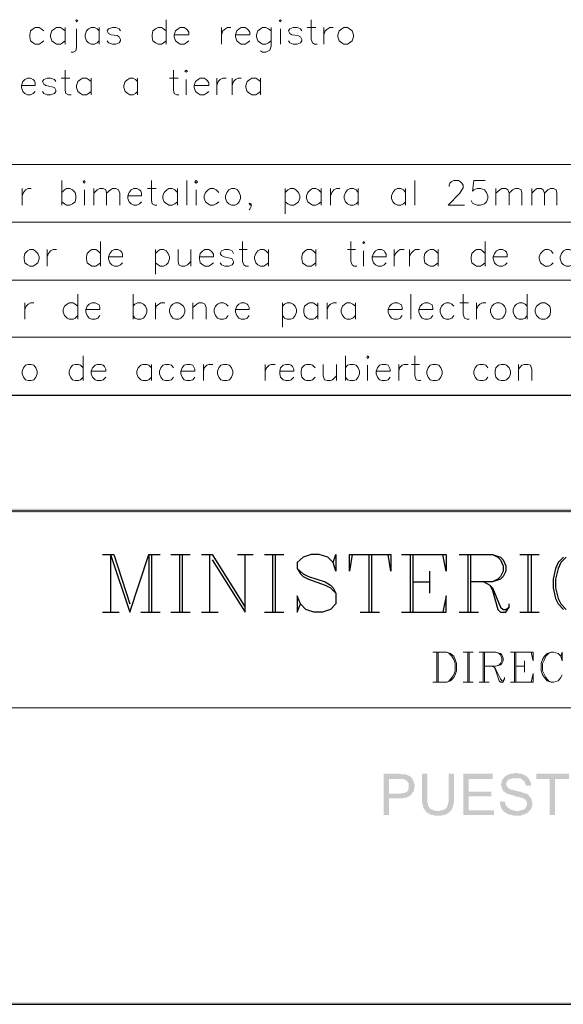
# Model space of a CAD drawing. Header units: millimetres. Extents: x 8 to 202, y 3 to 294.
# Tile 2 of 10: x 58 to 92, y 3 to 66. Entities that reach past the tile are written whole.
import ezdxf

# ---------------------------------------------------------------- set-up
doc = ezdxf.new("R2010")
doc.units = ezdxf.units.MM
doc.layers.add('DGE_CONTORNOS', color=7, linetype='Continuous', lineweight=0)
doc.layers.add('DGE_RELLENO', color=7, linetype='Continuous', lineweight=0)

msp = doc.modelspace()

# ---------------------------------------------------------------- hatches: boundary and pattern name
at = {"layer": 'DGE_RELLENO', "true_color": 0x000000}
for points in [[(23.4527, 34.8263), (23.7067, 34.5723), (201.9723, 34.8263)], [(23.7067, 34.5723), (201.9723, 34.8263), (201.8453, 34.5723)], [(81.9997, 17.9353), (81.026, 17.9353), (81.026, 15.3106), (81.3647, 15.3106), (81.3647, 16.3689), (82.2537, 16.3689), (82.3383, 16.4113), (82.4653, 16.4113), (82.55, 16.4536), (82.5923, 16.4536), (82.6347, 16.4959), (82.7193, 16.5383), (82.7617, 16.5806), (82.804, 16.5806), (82.804, 16.623), (81.3647, 16.6653), (81.3647, 17.5966), (82.042, 17.5966), (82.8463, 17.639), (82.804, 17.6813), (82.7617, 17.7236), (82.7193, 17.7659), (82.677, 17.8083), (82.5923, 17.8083), (82.55, 17.8506), (82.4653, 17.8929), (82.3807, 17.8929), (82.169, 17.8929), (82.0843, 17.9353)], [(82.8463, 17.639), (82.042, 17.5966), (82.3383, 17.5966), (82.3807, 17.5543), (82.4653, 17.5119), (82.5077, 17.4696), (82.55, 17.4273), (82.5923, 17.3849), (82.6347, 17.3003), (82.6347, 16.9616), (82.5923, 16.9193), (82.55, 16.8346), (82.5077, 16.7923), (82.4653, 16.7499), (82.423, 16.7499), (82.3383, 16.7076), (82.2113, 16.7076), (82.1267, 16.6653), (81.3647, 16.6653), (82.804, 16.623), (82.8463, 16.7076), (82.8887, 16.7499), (82.931, 16.7923), (82.9733, 16.8769), (82.9733, 17.0039), (83.0157, 17.0886), (83.0157, 17.2579), (82.9733, 17.3003), (82.9733, 17.3849), (82.931, 17.4696), (82.931, 17.5119), (82.8887, 17.5543)], [(83.82, 17.9353), (83.4813, 17.9353), (83.4813, 16.0726), (83.5237, 15.988), (83.5237, 15.8609), (83.566, 15.8186), (83.566, 15.7339), (83.6083, 15.6916), (83.6507, 15.6493), (83.693, 15.5646), (84.455, 15.5646), (84.3703, 15.5646), (84.2857, 15.607), (84.201, 15.607), (84.1587, 15.6493), (84.1163, 15.6493), (84.0317, 15.6916), (83.9893, 15.7339), (83.947, 15.7763), (83.9047, 15.8609), (83.8623, 15.9033), (83.8623, 16.0303), (83.82, 16.0726), (83.82, 16.4113)], [(85.5133, 17.9353), (85.1747, 17.9353), (85.1747, 16.1573), (85.1323, 16.0726), (85.1323, 15.9456), (85.09, 15.9033), (85.09, 15.8186), (85.0477, 15.7763), (85.0053, 15.7339), (84.963, 15.6916), (84.9207, 15.6493), (84.836, 15.6493), (84.7937, 15.607), (84.6243, 15.607), (84.582, 15.5646), (83.693, 15.5646), (83.7353, 15.5223), (83.7777, 15.4799), (83.82, 15.4376), (83.9047, 15.3953), (83.947, 15.3953), (83.9893, 15.3529), (84.074, 15.3106), (84.201, 15.3106), (84.2433, 15.2683), (84.709, 15.2683), (84.7937, 15.3106), (84.9207, 15.3106), (85.0053, 15.3529), (85.0477, 15.3953), (85.1323, 15.3953), (85.1747, 15.4376), (85.217, 15.5223), (85.3017, 15.5646), (85.344, 15.607), (85.3863, 15.6493), (85.3863, 15.7339), (85.4287, 15.7763), (85.4287, 15.8186), (85.471, 15.9033), (85.471, 16.0303), (85.5133, 16.0726), (85.5133, 16.4113)], [(87.9687, 17.9353), (86.106, 17.9353), (86.106, 15.3106), (88.0533, 15.3106), (88.0533, 15.607), (86.4447, 15.607), (86.4447, 16.4959), (87.884, 16.4959), (87.884, 16.7923), (86.4447, 16.7923), (86.4447, 17.5966), (87.9687, 17.5966)], [(89.4503, 17.9776), (89.3657, 17.9776), (89.3233, 17.9353), (89.1117, 17.9353), (89.027, 17.8929), (88.9847, 17.8929), (88.9, 17.8506), (88.8577, 17.8083), (88.773, 17.7659), (88.7307, 17.7236), (88.6883, 17.6813), (88.646, 17.5966), (88.6037, 17.5966), (88.6037, 17.5119), (88.5613, 17.4696), (88.5613, 17.3849), (88.519, 17.3003), (88.519, 17.1733), (88.5613, 17.131), (88.5613, 17.0463), (88.6037, 16.9616), (88.6037, 16.9193), (88.646, 16.9193), (88.646, 16.8346), (88.7307, 16.7923), (88.773, 16.7499), (88.8153, 16.7076), (88.9, 16.6653), (88.9423, 16.6653), (89.027, 16.623), (89.0693, 16.623), (89.154, 16.5806), (89.2387, 16.5806), (89.3233, 16.5383), (89.408, 16.4959), (89.4503, 16.4959), (89.5773, 16.4536), (89.7043, 16.4536), (89.789, 16.4113), (89.8313, 16.4113), (89.8737, 16.3689), (89.9583, 16.3689), (90.0007, 16.3266), (90.043, 16.2843), (90.0853, 16.2419), (90.1277, 16.1996), (90.1277, 16.1573), (90.17, 16.0726), (90.17, 15.9456), (90.1277, 15.8609), (90.0853, 15.7763), (90.043, 15.7339), (90.0007, 15.6916), (89.9583, 15.6493), (89.8737, 15.6493), (89.8313, 15.607), (89.7467, 15.607), (89.662, 15.5646), (88.646, 15.5646), (88.6883, 15.5223), (88.773, 15.4799), (88.8153, 15.4376), (88.9, 15.3953), (88.9423, 15.3529), (89.027, 15.3529), (89.1117, 15.3106), (89.2387, 15.3106), (89.281, 15.2683), (89.535, 15.2683), (89.789, 15.2683), (89.8313, 15.3106), (89.916, 15.3106), (89.9583, 15.3529), (90.043, 15.3529), (90.043, 15.3953), (90.1277, 15.3953), (90.17, 15.4376), (90.2547, 15.4799), (90.297, 15.5646), (90.3393, 15.607), (90.3817, 15.6493), (90.424, 15.6916), (90.4663, 15.7763), (90.4663, 15.8186), (90.5087, 15.9033), (90.5087, 16.1573), (90.4663, 16.2419), (90.4663, 16.2843), (90.424, 16.3689), (90.3817, 16.4113), (90.3393, 16.4536), (90.297, 16.5383), (90.2547, 16.5806), (90.2123, 16.623), (90.1277, 16.6653), (90.043, 16.6653), (90.043, 16.7076), (89.9583, 16.7076), (89.8737, 16.7499), (89.8313, 16.7499), (89.7467, 16.7923), (89.662, 16.7923), (89.5773, 16.8346), (89.4927, 16.8346), (89.408, 16.8769), (89.3233, 16.8769), (89.2387, 16.9193), (89.154, 16.9193), (89.0693, 16.9616), (89.027, 17.0039), (88.9847, 17.0039), (88.9423, 17.0463), (88.9423, 17.0886), (88.9, 17.131), (88.8577, 17.1733), (88.8577, 17.3849), (88.9, 17.4273), (88.9423, 17.5119), (88.9847, 17.5543), (89.027, 17.5543), (89.0693, 17.5966), (89.154, 17.5966), (89.1963, 17.639), (90.2547, 17.639), (90.2123, 17.7236), (90.1277, 17.7659), (90.0853, 17.8083), (90.043, 17.8506), (89.9583, 17.8506), (89.9583, 17.8929), (89.8737, 17.8929), (89.8313, 17.9353), (89.6197, 17.9353), (89.535, 17.9776)], [(90.2547, 17.639), (89.4503, 17.639), (89.7467, 17.639), (89.789, 17.5966), (89.8737, 17.5543), (89.916, 17.5119), (89.9583, 17.4696), (90.0007, 17.4273), (90.043, 17.3849), (90.043, 17.3003), (90.0853, 17.2579), (90.0853, 17.1733), (90.424, 17.1733), (90.424, 17.3426), (90.3817, 17.3849), (90.3817, 17.4696), (90.3393, 17.5119), (90.297, 17.5966)], [(92.837, 17.9353), (90.7627, 17.9353), (90.7627, 17.5966), (91.6093, 17.5966), (91.6093, 15.3106), (91.948, 15.3106), (91.948, 17.5966), (92.837, 17.5966)], [(88.773, 16.1573), (88.4343, 16.1573), (88.4343, 15.988), (88.4767, 15.9456), (88.4767, 15.8609), (88.519, 15.8186), (88.519, 15.7339), (88.5613, 15.6916), (88.6037, 15.6493), (88.646, 15.5646), (89.535, 15.5646), (89.408, 15.5646), (89.3233, 15.607), (89.2387, 15.607), (89.1963, 15.6493), (89.1117, 15.6493), (89.0693, 15.6916), (89.027, 15.7339), (88.9423, 15.7763), (88.9, 15.8186), (88.8577, 15.8609), (88.8577, 15.9033), (88.8153, 15.9456), (88.773, 16.0303), (88.773, 16.115)], [(201.9723, 3.2456), (201.8453, 3.3726), (23.5797, 3.2456)], [(201.8453, 3.3726), (23.5797, 3.2456), (23.7067, 3.3726)]]:
    msp.add_hatch(color=7, dxfattribs=at).paths.add_polyline_path(points, flags=0)

# ---------------------------------------------------------------- linework, layer by layer
at = {"layer": 'DGE_CONTORNOS', "lineweight": 13}
for points in [[(61.4257, 65.9414), (61.468, 65.9837), (61.5527, 65.9414), (61.468, 65.8567), (61.4257, 65.9414)], [(67.183, 65.9837), (67.183, 64.4174)], [(74.3797, 65.9414), (74.4643, 65.9837), (74.5067, 65.9414), (74.4643, 65.8567), (74.3797, 65.9414)], [(76.4117, 65.9837), (76.4117, 64.7137), (76.4963, 64.502), (76.6233, 64.4174), (76.7927, 64.4174)], [(59.3937, 65.264), (59.2243, 65.391), (59.0973, 65.4757), (58.8433, 65.4757), (58.7163, 65.391), (58.547, 65.264), (58.5047, 65.01), (58.5047, 64.883), (58.547, 64.629), (58.7163, 64.502), (58.8433, 64.4174), (59.0973, 64.4174), (59.2243, 64.502), (59.3937, 64.629)], [(60.7483, 65.264), (60.579, 65.391), (60.452, 65.4757), (60.198, 65.4757), (60.071, 65.391), (59.9017, 65.264), (59.817, 65.01), (59.817, 64.883), (59.9017, 64.629), (60.071, 64.502), (60.198, 64.4174), (60.452, 64.4174), (60.579, 64.502), (60.7483, 64.629)], [(60.7483, 65.4757), (60.7483, 64.4174)], [(61.468, 65.391), (61.468, 64.2057), (61.4257, 63.994), (61.2563, 63.9094), (61.1293, 63.9094)], [(62.9073, 65.264), (62.7803, 65.391), (62.611, 65.4757), (62.3993, 65.4757), (62.23, 65.391), (62.103, 65.264), (62.0183, 65.01), (62.0183, 64.883), (62.103, 64.629), (62.23, 64.502), (62.3993, 64.4174), (62.611, 64.4174), (62.7803, 64.502), (62.9073, 64.629)], [(62.9073, 65.4757), (62.9073, 64.4174)], [(64.262, 65.264), (64.1773, 65.391), (63.9657, 65.4757), (63.754, 65.4757), (63.5, 65.391), (63.4153, 65.264), (63.5, 65.0947), (63.6693, 65.01), (64.0503, 64.9677), (64.1773, 64.883), (64.262, 64.7137), (64.262, 64.629), (64.1773, 64.502), (63.9657, 64.4174), (63.754, 64.4174), (63.5, 64.502), (63.4153, 64.629)], [(67.183, 65.264), (67.0137, 65.391), (66.8867, 65.4757), (66.675, 65.4757), (66.5057, 65.391), (66.3363, 65.264), (66.294, 65.01), (66.294, 64.883), (66.3363, 64.629), (66.5057, 64.502), (66.675, 64.4174), (66.8867, 64.4174), (67.0137, 64.502), (67.183, 64.629)], [(67.691, 65.01), (68.6223, 65.01), (68.6223, 65.1794), (68.5377, 65.3064), (68.453, 65.391), (68.326, 65.4757), (68.072, 65.4757), (67.945, 65.391), (67.7757, 65.264), (67.691, 65.01), (67.691, 64.883), (67.7757, 64.629), (67.945, 64.502), (68.072, 64.4174), (68.326, 64.4174), (68.453, 64.502), (68.6223, 64.629)], [(70.6967, 65.4757), (70.6967, 64.4174)], [(70.6967, 65.01), (70.7813, 65.264), (70.9507, 65.391), (71.0777, 65.4757), (71.2893, 65.4757)], [(71.5857, 65.01), (72.517, 65.01), (72.517, 65.1794), (72.4323, 65.3064), (72.3477, 65.391), (72.2207, 65.4757), (71.9667, 65.4757), (71.8397, 65.391), (71.6703, 65.264), (71.5857, 65.01), (71.5857, 64.883), (71.6703, 64.629), (71.8397, 64.502), (71.9667, 64.4174), (72.2207, 64.4174), (72.3477, 64.502), (72.517, 64.629)], [(73.8717, 65.264), (73.7023, 65.391), (73.533, 65.4757), (73.3213, 65.4757), (73.1943, 65.391), (73.025, 65.264), (72.9403, 65.01), (72.9403, 64.883), (73.025, 64.629), (73.1943, 64.502), (73.3213, 64.4174), (73.533, 64.4174), (73.7023, 64.502), (73.8717, 64.629)], [(73.8717, 65.4757), (73.8717, 64.2904), (73.787, 64.0364), (73.7023, 63.994), (73.533, 63.9094), (73.3213, 63.9094), (73.1943, 63.994)], [(74.4643, 65.391), (74.4643, 64.4174)], [(75.819, 65.264), (75.7343, 65.391), (75.5227, 65.4757), (75.2687, 65.4757), (75.057, 65.391), (74.9723, 65.264), (75.057, 65.0947), (75.184, 65.01), (75.565, 64.9677), (75.7343, 64.883), (75.819, 64.7137), (75.819, 64.629), (75.7343, 64.502), (75.5227, 64.4174), (75.2687, 64.4174), (75.057, 64.502), (74.9723, 64.629)], [(76.1577, 65.4757), (76.708, 65.4757)], [(77.216, 65.4757), (77.216, 64.4174)], [(77.216, 65.01), (77.3007, 65.264), (77.47, 65.391), (77.597, 65.4757), (77.8087, 65.4757)], [(78.486, 65.4757), (78.359, 65.391), (78.1897, 65.264), (78.105, 65.01), (78.105, 64.883), (78.1897, 64.629), (78.359, 64.502), (78.486, 64.4174), (78.74, 64.4174), (78.867, 64.502), (79.0363, 64.629), (79.121, 64.883), (79.121, 65.01), (79.0363, 65.264), (78.867, 65.391), (78.74, 65.4757), (78.486, 65.4757)], [(60.7483, 62.7664), (60.7483, 61.4964), (60.7907, 61.2847), (60.96, 61.2), (61.1293, 61.2)], [(67.6487, 62.7664), (67.6487, 61.4964), (67.691, 61.2847), (67.8603, 61.2), (67.9873, 61.2)], [(68.3683, 62.6817), (68.453, 62.7664), (68.5377, 62.6817), (68.453, 62.6394), (68.3683, 62.6817)], [(57.9543, 61.7927), (58.8433, 61.7927), (58.8433, 61.962), (58.801, 62.089), (58.7163, 62.1737), (58.547, 62.2584), (58.3353, 62.2584), (58.166, 62.1737), (58.039, 62.0467), (57.9543, 61.7927), (57.9543, 61.6657), (58.039, 61.4117), (58.166, 61.2847), (58.3353, 61.2), (58.547, 61.2), (58.7163, 61.2847), (58.8433, 61.4117)], [(60.1557, 62.0467), (60.071, 62.1737), (59.817, 62.2584), (59.6053, 62.2584), (59.3937, 62.1737), (59.309, 62.0467), (59.3937, 61.8774), (59.5207, 61.7927), (59.9017, 61.708), (60.071, 61.6657), (60.1557, 61.4964), (60.1557, 61.4117), (60.071, 61.2847), (59.817, 61.2), (59.6053, 61.2), (59.3937, 61.2847), (59.309, 61.4117)], [(60.4943, 62.2584), (61.0447, 62.2584)], [(62.3993, 62.0467), (62.23, 62.1737), (62.103, 62.2584), (61.849, 62.2584), (61.722, 62.1737), (61.5527, 62.0467), (61.468, 61.7927), (61.468, 61.6657), (61.5527, 61.4117), (61.722, 61.2847), (61.849, 61.2), (62.103, 61.2), (62.23, 61.2847), (62.3993, 61.4117)], [(62.3993, 62.2584), (62.3993, 61.2)], [(65.3627, 62.0467), (65.2357, 62.1737), (65.0663, 62.2584), (64.8547, 62.2584), (64.7277, 62.1737), (64.5583, 62.0467), (64.4737, 61.7927), (64.4737, 61.6657), (64.5583, 61.4117), (64.7277, 61.2847), (64.8547, 61.2), (65.0663, 61.2), (65.2357, 61.2847), (65.3627, 61.4117)], [(65.3627, 62.2584), (65.3627, 61.2)], [(67.3947, 62.2584), (67.945, 62.2584)], [(68.453, 62.1737), (68.453, 61.2)], [(68.961, 61.7927), (69.8923, 61.7927), (69.8923, 61.962), (69.8077, 62.089), (69.723, 62.1737), (69.596, 62.2584), (69.342, 62.2584), (69.215, 62.1737), (69.0457, 62.0467), (68.961, 61.7927), (68.961, 61.6657), (69.0457, 61.4117), (69.215, 61.2847), (69.342, 61.2), (69.596, 61.2), (69.723, 61.2847), (69.8923, 61.4117)], [(70.4003, 62.2584), (70.4003, 61.2)], [(70.4003, 61.7927), (70.485, 62.0467), (70.612, 62.1737), (70.7813, 62.2584), (70.993, 62.2584)], [(71.374, 62.2584), (71.374, 61.2)], [(71.374, 61.7927), (71.4587, 62.0467), (71.5857, 62.1737), (71.755, 62.2584), (71.9667, 62.2584)], [(73.1943, 62.0467), (73.025, 62.1737), (72.898, 62.2584), (72.644, 62.2584), (72.517, 62.1737), (72.3477, 62.0467), (72.263, 61.7927), (72.263, 61.6657), (72.3477, 61.4117), (72.517, 61.2847), (72.644, 61.2), (72.898, 61.2), (73.025, 61.2847), (73.1943, 61.4117)], [(73.1943, 62.2584), (73.1943, 61.2)], [(57.9967, 55.231), (57.9967, 54.1727)], [(57.9967, 54.7654), (58.0813, 54.977), (58.2083, 55.1464), (58.3777, 55.231), (58.5893, 55.231)], [(60.5367, 55.739), (60.5367, 54.1727)], [(60.5367, 54.977), (60.706, 55.1464), (60.833, 55.231), (61.0447, 55.231), (61.214, 55.1464), (61.3833, 54.977), (61.4257, 54.7654), (61.4257, 54.596), (61.3833, 54.3844), (61.214, 54.2574), (61.0447, 54.1727), (60.833, 54.1727), (60.706, 54.2574), (60.5367, 54.3844)], [(61.8913, 55.6544), (61.976, 55.739), (62.0183, 55.6544), (61.976, 55.5697), (61.8913, 55.6544)], [(62.5687, 55.231), (62.5687, 54.1727)], [(62.5687, 54.9347), (62.7803, 55.1464), (62.9497, 55.231), (63.1613, 55.231), (63.3307, 55.1464), (63.373, 54.9347), (63.373, 54.1727)], [(63.373, 54.9347), (63.627, 55.1464), (63.754, 55.231), (63.9657, 55.231), (64.135, 55.1464), (64.2197, 54.9347), (64.2197, 54.1727)], [(64.7277, 54.7654), (65.6167, 54.7654), (65.6167, 54.9347), (65.5743, 55.0617), (65.4897, 55.1464), (65.3203, 55.231), (65.1087, 55.231), (64.9393, 55.1464), (64.8123, 54.977), (64.7277, 54.7654), (64.7277, 54.596), (64.8123, 54.3844), (64.9393, 54.2574), (65.1087, 54.1727), (65.3203, 54.1727), (65.4897, 54.2574), (65.6167, 54.3844)], [(65.9977, 55.231), (66.548, 55.231)], [(66.2517, 55.739), (66.2517, 54.469), (66.294, 54.2574), (66.4633, 54.1727), (66.5903, 54.1727)], [(67.9027, 54.977), (67.7333, 55.1464), (67.564, 55.231), (67.3523, 55.231), (67.2253, 55.1464), (67.056, 54.977), (66.9713, 54.7654), (66.9713, 54.596), (67.056, 54.3844), (67.2253, 54.2574), (67.3523, 54.1727), (67.564, 54.1727), (67.7333, 54.2574), (67.9027, 54.3844)], [(67.9027, 55.231), (67.9027, 54.1727)], [(68.4953, 55.739), (68.4953, 54.1727)], [(69.0033, 55.6544), (69.088, 55.739), (69.1727, 55.6544), (69.088, 55.5697), (69.0033, 55.6544)], [(70.5273, 54.977), (70.358, 55.1464), (70.1887, 55.231), (69.977, 55.231), (69.85, 55.1464), (69.6807, 54.977), (69.596, 54.7654), (69.596, 54.596), (69.6807, 54.3844), (69.85, 54.2574), (69.977, 54.1727), (70.1887, 54.1727), (70.358, 54.2574), (70.5273, 54.3844)], [(71.3317, 55.231), (71.1623, 55.1464), (71.0353, 54.977), (70.9507, 54.7654), (70.9507, 54.596), (71.0353, 54.3844), (71.1623, 54.2574), (71.3317, 54.1727), (71.5433, 54.1727), (71.7127, 54.2574), (71.8397, 54.3844), (71.9243, 54.596), (71.9243, 54.7654), (71.8397, 54.977), (71.7127, 55.1464), (71.5433, 55.231), (71.3317, 55.231)], [(74.7607, 55.231), (74.7607, 53.6224)], [(74.7607, 54.977), (74.93, 55.1464), (75.0993, 55.231), (75.311, 55.231), (75.438, 55.1464), (75.6073, 54.977), (75.692, 54.7654), (75.692, 54.596), (75.6073, 54.3844), (75.438, 54.2574), (75.311, 54.1727), (75.0993, 54.1727), (74.93, 54.2574), (74.7607, 54.3844)], [(77.0467, 54.977), (76.8773, 55.1464), (76.708, 55.231), (76.4963, 55.231), (76.3693, 55.1464), (76.2, 54.977), (76.1153, 54.7654), (76.1153, 54.596), (76.2, 54.3844), (76.3693, 54.2574), (76.4963, 54.1727), (76.708, 54.1727), (76.8773, 54.2574), (77.0467, 54.3844)], [(77.0467, 55.231), (77.0467, 54.1727)], [(77.6393, 55.231), (77.6393, 54.1727)], [(77.6393, 54.7654), (77.724, 54.977), (77.851, 55.1464), (78.0203, 55.231), (78.232, 55.231)], [(79.4173, 54.977), (79.2903, 55.1464), (79.121, 55.231), (78.9093, 55.231), (78.74, 55.1464), (78.613, 54.977), (78.5283, 54.7654), (78.5283, 54.596), (78.613, 54.3844), (78.74, 54.2574), (78.9093, 54.1727), (79.121, 54.1727), (79.2903, 54.2574), (79.4173, 54.3844)], [(79.4173, 55.231), (79.4173, 54.1727)], [(82.423, 54.977), (82.296, 55.1464), (82.1267, 55.231), (81.915, 55.231), (81.7457, 55.1464), (81.6187, 54.977), (81.534, 54.7654), (81.534, 54.596), (81.6187, 54.3844), (81.7457, 54.2574), (81.915, 54.1727), (82.1267, 54.1727), (82.296, 54.2574), (82.423, 54.3844)], [(82.423, 55.231), (82.423, 54.1727)], [(83.0157, 55.739), (83.0157, 54.1727)], [(85.217, 55.358), (85.217, 55.4427), (85.2593, 55.5697), (85.344, 55.6544), (85.5133, 55.739), (85.8097, 55.739), (85.9367, 55.6544), (86.0213, 55.5697), (86.106, 55.4427), (86.106, 55.2734), (86.0213, 55.1464), (85.8943, 54.9347), (85.1323, 54.1727), (86.1907, 54.1727)], [(87.503, 55.739), (86.7833, 55.739), (86.6987, 55.0617), (86.7833, 55.1464), (86.995, 55.231), (87.2067, 55.231), (87.4607, 55.1464), (87.5877, 54.977), (87.6723, 54.7654), (87.6723, 54.596), (87.5877, 54.3844), (87.4607, 54.2574), (87.2067, 54.1727), (86.995, 54.1727), (86.7833, 54.2574), (86.6987, 54.2997), (86.614, 54.469)], [(88.1803, 55.231), (88.1803, 54.1727)], [(88.1803, 54.9347), (88.4343, 55.1464), (88.5613, 55.231), (88.8153, 55.231), (88.9423, 55.1464), (89.027, 54.9347), (89.027, 54.1727)], [(89.027, 54.9347), (89.2387, 55.1464), (89.408, 55.231), (89.6197, 55.231), (89.789, 55.1464), (89.8313, 54.9347), (89.8313, 54.1727)], [(90.4663, 55.231), (90.4663, 54.1727)], [(90.4663, 54.9347), (90.678, 55.1464), (90.805, 55.231), (91.059, 55.231), (91.186, 55.1464), (91.2707, 54.9347), (91.2707, 54.1727)], [(91.2707, 54.9347), (91.4823, 55.1464), (91.6517, 55.231), (91.8633, 55.231), (92.0327, 55.1464), (92.075, 54.9347), (92.075, 54.1727)], [(61.976, 55.1464), (61.976, 54.1727)], [(69.088, 55.1464), (69.088, 54.1727)], [(72.6017, 54.2574), (72.517, 54.2997), (72.4747, 54.2574), (72.517, 54.1727), (72.6017, 54.2574), (72.6017, 54.088), (72.517, 53.9187), (72.4747, 53.8764)], [(62.992, 51.8444), (62.992, 50.278)], [(72.0513, 51.8444), (72.0513, 50.5744), (72.136, 50.3627), (72.263, 50.278), (72.4323, 50.278)], [(78.9517, 51.8444), (78.9517, 50.5744), (79.0363, 50.3627), (79.1633, 50.278), (79.3327, 50.278)], [(79.7137, 51.7597), (79.756, 51.8444), (79.8407, 51.7597), (79.756, 51.7174), (79.7137, 51.7597)], [(87.503, 51.8444), (87.503, 50.278)], [(58.5047, 51.3364), (58.3353, 51.2517), (58.166, 51.0824), (58.1237, 50.8707), (58.1237, 50.7437), (58.166, 50.4897), (58.3353, 50.3627), (58.5047, 50.278), (58.7163, 50.278), (58.8433, 50.3627), (59.0127, 50.4897), (59.0973, 50.7437), (59.0973, 50.8707), (59.0127, 51.0824), (58.8433, 51.2517), (58.7163, 51.3364), (58.5047, 51.3364)], [(59.6053, 51.3364), (59.6053, 50.278)], [(59.6053, 50.8707), (59.69, 51.0824), (59.817, 51.2517), (59.9863, 51.3364), (60.198, 51.3364)], [(62.992, 51.0824), (62.8227, 51.2517), (62.6957, 51.3364), (62.4417, 51.3364), (62.3147, 51.2517), (62.1453, 51.0824), (62.103, 50.8707), (62.103, 50.7437), (62.1453, 50.4897), (62.3147, 50.3627), (62.4417, 50.278), (62.6957, 50.278), (62.8227, 50.3627), (62.992, 50.4897)], [(63.5, 50.8707), (64.389, 50.8707), (64.389, 51.04), (64.3467, 51.167), (64.262, 51.2517), (64.0927, 51.3364), (63.881, 51.3364), (63.7117, 51.2517), (63.5847, 51.0824), (63.5, 50.8707), (63.5, 50.7437), (63.5847, 50.4897), (63.7117, 50.3627), (63.881, 50.278), (64.0927, 50.278), (64.262, 50.3627), (64.389, 50.4897)], [(66.5057, 51.3364), (66.5057, 49.77)], [(66.5057, 51.0824), (66.675, 51.2517), (66.802, 51.3364), (67.0137, 51.3364), (67.183, 51.2517), (67.31, 51.0824), (67.3947, 50.8707), (67.3947, 50.7437), (67.31, 50.4897), (67.183, 50.3627), (67.0137, 50.278), (66.802, 50.278), (66.675, 50.3627), (66.5057, 50.4897)], [(67.945, 51.3364), (67.945, 50.5744), (67.9873, 50.3627), (68.1567, 50.278), (68.3683, 50.278), (68.5377, 50.3627), (68.7493, 50.5744)], [(68.7493, 51.3364), (68.7493, 50.278)], [(69.2997, 50.8707), (70.1887, 50.8707), (70.1887, 51.04), (70.104, 51.167), (70.0193, 51.2517), (69.8923, 51.3364), (69.6383, 51.3364), (69.5113, 51.2517), (69.342, 51.0824), (69.2997, 50.8707), (69.2997, 50.7437), (69.342, 50.4897), (69.5113, 50.3627), (69.6383, 50.278), (69.8923, 50.278), (70.0193, 50.3627), (70.1887, 50.4897)], [(71.4587, 51.0824), (71.374, 51.2517), (71.1623, 51.3364), (70.9083, 51.3364), (70.6967, 51.2517), (70.612, 51.0824), (70.6967, 50.9554), (70.866, 50.8707), (71.247, 50.786), (71.374, 50.7437), (71.4587, 50.5744), (71.4587, 50.4897), (71.374, 50.3627), (71.1623, 50.278), (70.9083, 50.278), (70.6967, 50.3627), (70.612, 50.4897)], [(71.8397, 51.3364), (72.3477, 51.3364)], [(73.7023, 51.0824), (73.533, 51.2517), (73.406, 51.3364), (73.1943, 51.3364), (73.025, 51.2517), (72.898, 51.0824), (72.8133, 50.8707), (72.8133, 50.7437), (72.898, 50.4897), (73.025, 50.3627), (73.1943, 50.278), (73.406, 50.278), (73.533, 50.3627), (73.7023, 50.4897)], [(73.7023, 51.3364), (73.7023, 50.278)], [(76.708, 51.0824), (76.5387, 51.2517), (76.4117, 51.3364), (76.1577, 51.3364), (76.0307, 51.2517), (75.8613, 51.0824), (75.819, 50.8707), (75.819, 50.7437), (75.8613, 50.4897), (76.0307, 50.3627), (76.1577, 50.278), (76.4117, 50.278), (76.5387, 50.3627), (76.708, 50.4897)], [(76.708, 51.3364), (76.708, 50.278)], [(78.74, 51.3364), (79.248, 51.3364)], [(79.756, 51.2517), (79.756, 50.278)], [(80.3063, 50.8707), (81.1953, 50.8707), (81.1953, 51.04), (81.1107, 51.167), (81.0683, 51.2517), (80.899, 51.3364), (80.6873, 51.3364), (80.518, 51.2517), (80.391, 51.0824), (80.3063, 50.8707), (80.3063, 50.7437), (80.391, 50.4897), (80.518, 50.3627), (80.6873, 50.278), (80.899, 50.278), (81.0683, 50.3627), (81.1953, 50.4897)], [(81.7033, 51.3364), (81.7033, 50.278)], [(81.7033, 50.8707), (81.788, 51.0824), (81.9573, 51.2517), (82.0843, 51.3364), (82.3383, 51.3364)], [(82.677, 51.3364), (82.677, 50.278)], [(82.677, 50.8707), (82.7617, 51.0824), (82.931, 51.2517), (83.058, 51.3364), (83.312, 51.3364)], [(84.4973, 51.0824), (84.328, 51.2517), (84.201, 51.3364), (83.9893, 51.3364), (83.82, 51.2517), (83.6507, 51.0824), (83.6083, 50.8707), (83.6083, 50.7437), (83.6507, 50.4897), (83.82, 50.3627), (83.9893, 50.278), (84.201, 50.278), (84.328, 50.3627), (84.4973, 50.4897)], [(84.4973, 51.3364), (84.4973, 50.278)], [(87.503, 51.0824), (87.3337, 51.2517), (87.2067, 51.3364), (86.9527, 51.3364), (86.8257, 51.2517), (86.6563, 51.0824), (86.614, 50.8707), (86.614, 50.7437), (86.6563, 50.4897), (86.8257, 50.3627), (86.9527, 50.278), (87.2067, 50.278), (87.3337, 50.3627), (87.503, 50.4897)], [(88.011, 50.8707), (88.9, 50.8707), (88.9, 51.04), (88.8577, 51.167), (88.773, 51.2517), (88.6037, 51.3364), (88.392, 51.3364), (88.2227, 51.2517), (88.0957, 51.0824), (88.011, 50.8707), (88.011, 50.7437), (88.0957, 50.4897), (88.2227, 50.3627), (88.392, 50.278), (88.6037, 50.278), (88.773, 50.3627), (88.9, 50.4897)], [(91.821, 51.0824), (91.694, 51.2517), (91.5247, 51.3364), (91.313, 51.3364), (91.186, 51.2517), (91.0167, 51.0824), (90.932, 50.8707), (90.932, 50.7437), (91.0167, 50.4897), (91.186, 50.3627), (91.313, 50.278), (91.5247, 50.278), (91.694, 50.3627), (91.821, 50.4897)], [(92.6677, 51.3364), (92.4983, 51.2517), (92.3713, 51.0824), (92.2867, 50.8707), (92.2867, 50.7437), (92.3713, 50.4897), (92.4983, 50.3627), (92.6677, 50.278), (92.8793, 50.278), (93.0487, 50.3627), (93.1757, 50.4897), (93.2603, 50.7437), (93.2603, 50.8707), (93.1757, 51.0824), (93.0487, 51.2517), (92.8793, 51.3364), (92.6677, 51.3364)], [(61.5527, 48.5), (61.5527, 46.8914)], [(65.0663, 48.5), (65.0663, 46.8914)], [(82.7617, 48.5), (82.7617, 46.8914)], [(86.106, 48.5), (86.106, 47.23), (86.1907, 46.976), (86.36, 46.8914), (86.487, 46.8914)], [(90.17, 48.5), (90.17, 46.8914)], [(58.166, 47.9497), (58.166, 46.8914)], [(58.166, 47.5264), (58.2507, 47.738), (58.3777, 47.865), (58.547, 47.9497), (58.7587, 47.9497)], [(61.5527, 47.738), (61.3833, 47.865), (61.2563, 47.9497), (61.0023, 47.9497), (60.8753, 47.865), (60.706, 47.738), (60.6213, 47.5264), (60.6213, 47.357), (60.706, 47.1454), (60.8753, 46.976), (61.0023, 46.8914), (61.2563, 46.8914), (61.3833, 46.976), (61.5527, 47.1454)], [(62.0607, 47.5264), (62.9497, 47.5264), (62.9497, 47.6534), (62.9073, 47.8227), (62.8227, 47.865), (62.6533, 47.9497), (62.4417, 47.9497), (62.2723, 47.865), (62.1453, 47.738), (62.0607, 47.5264), (62.0607, 47.357), (62.1453, 47.1454), (62.2723, 46.976), (62.4417, 46.8914), (62.6533, 46.8914), (62.8227, 46.976), (62.9497, 47.1454)], [(65.0663, 47.738), (65.1933, 47.865), (65.3627, 47.9497), (65.5743, 47.9497), (65.7437, 47.865), (65.8707, 47.738), (65.9553, 47.5264), (65.9553, 47.357), (65.8707, 47.1454), (65.7437, 46.976), (65.5743, 46.8914), (65.3627, 46.8914), (65.1933, 46.976), (65.0663, 47.1454)], [(66.5057, 47.9497), (66.5057, 46.8914)], [(66.5057, 47.5264), (66.548, 47.738), (66.7173, 47.865), (66.8443, 47.9497), (67.0983, 47.9497)], [(67.7757, 47.9497), (67.6063, 47.865), (67.4793, 47.738), (67.3947, 47.5264), (67.3947, 47.357), (67.4793, 47.1454), (67.6063, 46.976), (67.7757, 46.8914), (67.9873, 46.8914), (68.1143, 46.976), (68.2837, 47.1454), (68.3683, 47.357), (68.3683, 47.5264), (68.2837, 47.738), (68.1143, 47.865), (67.9873, 47.9497), (67.7757, 47.9497)], [(68.8763, 47.9497), (68.8763, 46.8914)], [(68.8763, 47.6534), (69.1303, 47.865), (69.2573, 47.9497), (69.469, 47.9497), (69.6383, 47.865), (69.723, 47.6534), (69.723, 46.8914)], [(71.12, 47.738), (70.993, 47.865), (70.8237, 47.9497), (70.612, 47.9497), (70.4427, 47.865), (70.3157, 47.738), (70.231, 47.5264), (70.231, 47.357), (70.3157, 47.1454), (70.4427, 46.976), (70.612, 46.8914), (70.8237, 46.8914), (70.993, 46.976), (71.12, 47.1454)], [(71.5857, 47.5264), (72.4747, 47.5264), (72.4747, 47.6534), (72.39, 47.8227), (72.3477, 47.865), (72.1783, 47.9497), (71.9667, 47.9497), (71.7973, 47.865), (71.6703, 47.738), (71.5857, 47.5264), (71.5857, 47.357), (71.6703, 47.1454), (71.7973, 46.976), (71.9667, 46.8914), (72.1783, 46.8914), (72.3477, 46.976), (72.4747, 47.1454)], [(74.5913, 47.9497), (74.5913, 46.3834)], [(74.5913, 47.738), (74.7183, 47.865), (74.8877, 47.9497), (75.0993, 47.9497), (75.2687, 47.865), (75.3957, 47.738), (75.4803, 47.5264), (75.4803, 47.357), (75.3957, 47.1454), (75.2687, 46.976), (75.0993, 46.8914), (74.8877, 46.8914), (74.7183, 46.976), (74.5913, 47.1454)], [(76.835, 47.738), (76.6657, 47.865), (76.5387, 47.9497), (76.2847, 47.9497), (76.1577, 47.865), (75.9883, 47.738), (75.946, 47.5264), (75.946, 47.357), (75.9883, 47.1454), (76.1577, 46.976), (76.2847, 46.8914), (76.5387, 46.8914), (76.6657, 46.976), (76.835, 47.1454)], [(76.835, 47.9497), (76.835, 46.8914)], [(77.4277, 47.9497), (77.4277, 46.8914)], [(77.4277, 47.5264), (77.5123, 47.738), (77.6393, 47.865), (77.8087, 47.9497), (78.0203, 47.9497)], [(79.248, 47.738), (79.0787, 47.865), (78.9093, 47.9497), (78.6977, 47.9497), (78.5707, 47.865), (78.4013, 47.738), (78.3167, 47.5264), (78.3167, 47.357), (78.4013, 47.1454), (78.5707, 46.976), (78.6977, 46.8914), (78.9093, 46.8914), (79.0787, 46.976), (79.248, 47.1454)], [(79.248, 47.9497), (79.248, 46.8914)], [(81.3223, 47.5264), (82.2113, 47.5264), (82.2113, 47.6534), (82.169, 47.8227), (82.0843, 47.865), (81.915, 47.9497), (81.7033, 47.9497), (81.534, 47.865), (81.407, 47.738), (81.3223, 47.5264), (81.3223, 47.357), (81.407, 47.1454), (81.534, 46.976), (81.7033, 46.8914), (81.915, 46.8914), (82.0843, 46.976), (82.2113, 47.1454)], [(83.2697, 47.5264), (84.1587, 47.5264), (84.1587, 47.6534), (84.1163, 47.8227), (84.0317, 47.865), (83.8623, 47.9497), (83.6507, 47.9497), (83.4813, 47.865), (83.3543, 47.738), (83.2697, 47.5264), (83.2697, 47.357), (83.3543, 47.1454), (83.4813, 46.976), (83.6507, 46.8914), (83.8623, 46.8914), (84.0317, 46.976), (84.1587, 47.1454)], [(85.5133, 47.738), (85.3863, 47.865), (85.217, 47.9497), (85.0053, 47.9497), (84.836, 47.865), (84.709, 47.738), (84.6243, 47.5264), (84.6243, 47.357), (84.709, 47.1454), (84.836, 46.976), (85.0053, 46.8914), (85.217, 46.8914), (85.3863, 46.976), (85.5133, 47.1454)], [(85.8943, 47.9497), (86.4447, 47.9497)], [(86.9527, 47.9497), (86.9527, 46.8914)], [(86.9527, 47.5264), (87.0373, 47.738), (87.1643, 47.865), (87.3337, 47.9497), (87.5453, 47.9497)], [(88.2227, 47.9497), (88.0533, 47.865), (87.9263, 47.738), (87.8417, 47.5264), (87.8417, 47.357), (87.9263, 47.1454), (88.0533, 46.976), (88.2227, 46.8914), (88.4343, 46.8914), (88.6037, 46.976), (88.7307, 47.1454), (88.8153, 47.357), (88.8153, 47.5264), (88.7307, 47.738), (88.6037, 47.865), (88.4343, 47.9497), (88.2227, 47.9497)], [(90.17, 47.738), (90.043, 47.865), (89.8737, 47.9497), (89.662, 47.9497), (89.4927, 47.865), (89.3657, 47.738), (89.281, 47.5264), (89.281, 47.357), (89.3657, 47.1454), (89.4927, 46.976), (89.662, 46.8914), (89.8737, 46.8914), (90.043, 46.976), (90.17, 47.1454)], [(91.059, 47.9497), (90.932, 47.865), (90.7627, 47.738), (90.678, 47.5264), (90.678, 47.357), (90.7627, 47.1454), (90.932, 46.976), (91.059, 46.8914), (91.313, 46.8914), (91.44, 46.976), (91.6093, 47.1454), (91.6517, 47.357), (91.6517, 47.5264), (91.6093, 47.738), (91.44, 47.865), (91.313, 47.9497), (91.059, 47.9497)], [(61.8913, 44.563), (61.8913, 42.9967)], [(78.613, 44.563), (78.613, 42.9967)], [(79.9677, 44.4784), (80.01, 44.563), (80.0947, 44.4784), (80.01, 44.3937), (79.9677, 44.4784)], [(83.0157, 44.563), (83.0157, 43.293), (83.1003, 43.039), (83.2697, 42.9967), (83.3967, 42.9967)], [(58.3777, 44.0127), (58.2083, 43.9704), (58.0813, 43.801), (57.9967, 43.5894), (57.9967, 43.42), (58.0813, 43.2084), (58.2083, 43.039), (58.3777, 42.9967), (58.5893, 42.9967), (58.7587, 43.039), (58.8857, 43.2084), (58.9703, 43.42), (58.9703, 43.5894), (58.8857, 43.801), (58.7587, 43.9704), (58.5893, 44.0127), (58.3777, 44.0127)], [(61.8913, 43.801), (61.722, 43.9704), (61.595, 44.0127), (61.3833, 44.0127), (61.214, 43.9704), (61.087, 43.801), (61.0023, 43.5894), (61.0023, 43.42), (61.087, 43.2084), (61.214, 43.039), (61.3833, 42.9967), (61.595, 42.9967), (61.722, 43.039), (61.8913, 43.2084)], [(62.3993, 43.5894), (63.3307, 43.5894), (63.3307, 43.7164), (63.246, 43.8857), (63.1613, 43.9704), (63.0343, 44.0127), (62.7803, 44.0127), (62.6533, 43.9704), (62.484, 43.801), (62.3993, 43.5894), (62.3993, 43.42), (62.484, 43.2084), (62.6533, 43.039), (62.7803, 42.9967), (63.0343, 42.9967), (63.1613, 43.039), (63.3307, 43.2084)], [(66.2517, 43.801), (66.0823, 43.9704), (65.9553, 44.0127), (65.7013, 44.0127), (65.5743, 43.9704), (65.405, 43.801), (65.3203, 43.5894), (65.3203, 43.42), (65.405, 43.2084), (65.5743, 43.039), (65.7013, 42.9967), (65.9553, 42.9967), (66.0823, 43.039), (66.2517, 43.2084)], [(66.2517, 44.0127), (66.2517, 42.9967)], [(67.6487, 43.801), (67.5217, 43.9704), (67.3523, 44.0127), (67.1407, 44.0127), (66.9713, 43.9704), (66.8443, 43.801), (66.7597, 43.5894), (66.7597, 43.42), (66.8443, 43.2084), (66.9713, 43.039), (67.1407, 42.9967), (67.3523, 42.9967), (67.5217, 43.039), (67.6487, 43.2084)], [(68.1143, 43.5894), (69.0033, 43.5894), (69.0033, 43.7164), (68.9187, 43.8857), (68.8763, 43.9704), (68.707, 44.0127), (68.4953, 44.0127), (68.326, 43.9704), (68.199, 43.801), (68.1143, 43.5894), (68.1143, 43.42), (68.199, 43.2084), (68.326, 43.039), (68.4953, 42.9967), (68.707, 42.9967), (68.8763, 43.039), (69.0033, 43.2084)], [(69.5537, 44.0127), (69.5537, 42.9967)], [(69.5537, 43.5894), (69.596, 43.801), (69.7653, 43.9704), (69.8923, 44.0127), (70.1463, 44.0127)], [(70.8237, 44.0127), (70.6543, 43.9704), (70.5273, 43.801), (70.4427, 43.5894), (70.4427, 43.42), (70.5273, 43.2084), (70.6543, 43.039), (70.8237, 42.9967), (71.0353, 42.9967), (71.2047, 43.039), (71.3317, 43.2084), (71.4163, 43.42), (71.4163, 43.5894), (71.3317, 43.801), (71.2047, 43.9704), (71.0353, 44.0127), (70.8237, 44.0127)], [(73.4907, 44.0127), (73.4907, 42.9967)], [(73.4907, 43.5894), (73.5753, 43.801), (73.7447, 43.9704), (73.8717, 44.0127), (74.1257, 44.0127)], [(74.422, 43.5894), (75.311, 43.5894), (75.311, 43.7164), (75.2263, 43.8857), (75.1417, 43.9704), (75.0147, 44.0127), (74.803, 44.0127), (74.6337, 43.9704), (74.4643, 43.801), (74.422, 43.5894), (74.422, 43.42), (74.4643, 43.2084), (74.6337, 43.039), (74.803, 42.9967), (75.0147, 42.9967), (75.1417, 43.039), (75.311, 43.2084)], [(76.6657, 43.801), (76.4963, 43.9704), (76.3693, 44.0127), (76.1153, 44.0127), (75.9883, 43.9704), (75.819, 43.801), (75.7767, 43.5894), (75.7767, 43.42), (75.819, 43.2084), (75.9883, 43.039), (76.1153, 42.9967), (76.3693, 42.9967), (76.4963, 43.039), (76.6657, 43.2084)], [(77.1737, 44.0127), (77.1737, 43.293), (77.2583, 43.039), (77.4277, 42.9967), (77.6393, 42.9967), (77.7663, 43.039), (78.0203, 43.293)], [(78.0203, 44.0127), (78.0203, 42.9967)], [(78.613, 43.801), (78.74, 43.9704), (78.9093, 44.0127), (79.121, 44.0127), (79.2903, 43.9704), (79.4173, 43.801), (79.502, 43.5894), (79.502, 43.42), (79.4173, 43.2084), (79.2903, 43.039), (79.121, 42.9967), (78.9093, 42.9967), (78.74, 43.039), (78.613, 43.2084)], [(80.01, 43.9704), (80.01, 42.9967)], [(80.5603, 43.5894), (81.4493, 43.5894), (81.4493, 43.7164), (81.3647, 43.8857), (81.3223, 43.9704), (81.153, 44.0127), (80.9413, 44.0127), (80.772, 43.9704), (80.645, 43.801), (80.5603, 43.5894), (80.5603, 43.42), (80.645, 43.2084), (80.772, 43.039), (80.9413, 42.9967), (81.153, 42.9967), (81.3223, 43.039), (81.4493, 43.2084)], [(81.9997, 44.0127), (81.9997, 42.9967)], [(81.9997, 43.5894), (82.042, 43.801), (82.2113, 43.9704), (82.3383, 44.0127), (82.5923, 44.0127)], [(82.804, 44.0127), (83.312, 44.0127)], [(84.1587, 44.0127), (83.9893, 43.9704), (83.8623, 43.801), (83.7777, 43.5894), (83.7777, 43.42), (83.8623, 43.2084), (83.9893, 43.039), (84.1587, 42.9967), (84.3703, 42.9967), (84.5397, 43.039), (84.6667, 43.2084), (84.7513, 43.42), (84.7513, 43.5894), (84.6667, 43.801), (84.5397, 43.9704), (84.3703, 44.0127), (84.1587, 44.0127)], [(87.6723, 43.801), (87.5453, 43.9704), (87.376, 44.0127), (87.1643, 44.0127), (86.995, 43.9704), (86.868, 43.801), (86.7833, 43.5894), (86.7833, 43.42), (86.868, 43.2084), (86.995, 43.039), (87.1643, 42.9967), (87.376, 42.9967), (87.5453, 43.039), (87.6723, 43.2084)], [(88.519, 44.0127), (88.3497, 43.9704), (88.1803, 43.801), (88.138, 43.5894), (88.138, 43.42), (88.1803, 43.2084), (88.3497, 43.039), (88.519, 42.9967), (88.7307, 42.9967), (88.8577, 43.039), (89.027, 43.2084), (89.1117, 43.42), (89.1117, 43.5894), (89.027, 43.801), (88.8577, 43.9704), (88.7307, 44.0127), (88.519, 44.0127)], [(89.6197, 44.0127), (89.6197, 42.9967)], [(89.6197, 43.7164), (89.8313, 43.9704), (90.0007, 44.0127), (90.2123, 44.0127), (90.3817, 43.9704), (90.4663, 43.7164), (90.4663, 42.9967)]]:
    msp.add_lwpolyline(points, dxfattribs=at)
at = {"layer": 'DGE_CONTORNOS', "lineweight": 5}
for points in [[(23.5797, 56.755), (201.9723, 56.755)], [(23.5797, 53.072), (201.9723, 53.072)], [(23.5797, 49.389), (201.9723, 49.389)], [(23.5797, 45.7484), (201.9723, 45.7484)], [(84.1587, 25.6823), (85.0477, 25.6823), (85.3017, 25.5976), (85.5133, 25.4283), (85.598, 25.2166), (85.6827, 24.9626), (85.6827, 24.497), (85.598, 24.2429), (85.5133, 24.0736), (85.3017, 23.8619), (85.0477, 23.7773), (84.1587, 23.7773)], [(84.4127, 25.6823), (84.4127, 23.7773)], [(84.4973, 25.6823), (84.4973, 23.7773)], [(85.0477, 25.6823), (85.217, 25.5976), (85.3863, 25.4283), (85.5133, 25.2166), (85.598, 24.9626), (85.598, 24.497), (85.5133, 24.2429), (85.3863, 24.0736), (85.217, 23.8619), (85.0477, 23.7773)], [(86.106, 25.6823), (86.741, 25.6823)], [(86.4023, 25.6823), (86.4023, 23.7773)], [(86.487, 25.6823), (86.487, 23.7773)], [(87.122, 25.6823), (88.1803, 25.6823), (88.4767, 25.5976), (88.5613, 25.513), (88.646, 25.3013), (88.646, 25.132), (88.5613, 24.9626), (88.4767, 24.8779), (88.1803, 24.7933), (87.4607, 24.7933)], [(87.376, 25.6823), (87.376, 23.7773)], [(87.4607, 25.6823), (87.4607, 23.7773)], [(88.1803, 25.6823), (88.392, 25.5976), (88.4767, 25.513), (88.5613, 25.3013), (88.5613, 25.132), (88.4767, 24.9626), (88.392, 24.8779), (88.1803, 24.7933)], [(89.1117, 25.6823), (90.551, 25.6823), (90.551, 25.132), (90.424, 25.6823)], [(89.3657, 25.6823), (89.3657, 23.7773)], [(89.4503, 25.6823), (89.4503, 23.7773)], [(90.0007, 25.132), (90.0007, 24.4123)], [(92.329, 25.4283), (92.4137, 25.132), (92.4137, 25.6823), (92.329, 25.4283), (92.1597, 25.5976), (91.8633, 25.6823), (91.694, 25.6823), (91.44, 25.5976), (91.2707, 25.4283), (91.1437, 25.2166), (91.059, 24.9626), (91.059, 24.497), (91.1437, 24.2429), (91.2707, 24.0736), (91.44, 23.8619), (91.694, 23.7773), (91.8633, 23.7773), (92.1597, 23.8619), (92.329, 24.0736), (92.4137, 24.2429)], [(91.694, 25.6823), (91.5247, 25.5976), (91.3553, 25.4283), (91.2707, 25.2166), (91.1437, 24.9626), (91.1437, 24.497), (91.2707, 24.2429), (91.3553, 24.0736), (91.5247, 23.8619), (91.694, 23.7773)], [(87.9263, 24.7933), (88.0957, 24.7086), (88.1803, 24.5816), (88.4767, 23.989), (88.5613, 23.8619), (88.646, 23.8619), (88.7307, 23.989)], [(88.0957, 24.7086), (88.1803, 24.497), (88.392, 23.8619), (88.4767, 23.7773), (88.646, 23.7773), (88.7307, 23.989), (88.7307, 24.0736)], [(89.4503, 24.7933), (90.0007, 24.7933)], [(89.1117, 23.7773), (90.551, 23.7773), (90.551, 24.3276), (90.424, 23.7773)], [(86.106, 23.7773), (86.741, 23.7773)], [(87.122, 23.7773), (87.757, 23.7773)]]:
    msp.add_lwpolyline(points, dxfattribs=at)
at = {"layer": 'DGE_CONTORNOS', "lineweight": 25}
for points in [[(23.5797, 42.0653), (201.9723, 42.0653)], [(23.5797, 34.6993), (201.9723, 34.6993)], [(63.119, 31.9053), (63.8387, 31.9053)], [(63.627, 31.9053), (63.627, 28.2223)], [(63.627, 31.9053), (64.8547, 28.2223), (66.0823, 31.9053), (66.0823, 28.2223)], [(63.8387, 31.9053), (64.8547, 28.7726)], [(66.0823, 31.9053), (66.802, 31.9053)], [(66.2517, 31.9053), (66.2517, 28.2223)], [(67.4793, 31.9053), (68.707, 31.9053)], [(68.0297, 31.9053), (68.0297, 28.2223)], [(68.199, 31.9053), (68.199, 28.2223)], [(69.4267, 31.9053), (70.104, 31.9053)], [(69.9347, 31.9053), (69.9347, 28.2223)], [(70.104, 31.9053), (72.2207, 28.5609)], [(70.104, 31.5666), (72.2207, 28.2223), (72.2207, 31.9053)], [(71.7127, 31.9053), (72.7287, 31.9053)], [(73.4483, 31.9053), (74.676, 31.9053)], [(73.9563, 31.9053), (73.9563, 28.2223)], [(74.1257, 31.9053), (74.1257, 28.2223)], [(77.8087, 31.3973), (77.978, 31.9053), (77.978, 30.847), (77.8087, 31.3973), (77.47, 31.7359), (76.9197, 31.9053), (76.4117, 31.9053), (75.9037, 31.7359), (75.5227, 31.3973), (75.5227, 31.0163), (75.7343, 30.6776), (75.9037, 30.5083), (76.2423, 30.339), (77.3007, 29.9579), (77.6393, 29.7886), (77.978, 29.4499)], [(79.0363, 31.9053), (78.867, 30.847), (78.867, 31.9053), (81.4917, 31.9053), (81.4917, 30.847), (81.3223, 31.9053)], [(80.0947, 31.9053), (80.0947, 28.2223)], [(80.264, 31.9053), (80.264, 28.2223)], [(82.169, 31.9053), (85.0053, 31.9053), (85.0053, 30.847), (84.7937, 31.9053)], [(82.7193, 31.9053), (82.7193, 28.2223)], [(82.8887, 31.9053), (82.8887, 28.2223)], [(85.852, 31.9053), (87.9687, 31.9053), (88.4767, 31.7359), (88.646, 31.5666), (88.8153, 31.1856), (88.8153, 30.847), (88.646, 30.5083), (88.4767, 30.339), (87.9687, 30.1696), (86.5717, 30.1696)], [(86.4023, 31.9053), (86.4023, 28.2223)], [(86.5717, 31.9053), (86.5717, 28.2223)], [(87.9687, 31.9053), (88.3073, 31.7359), (88.4767, 31.5666), (88.646, 31.1856), (88.646, 30.847), (88.4767, 30.5083), (88.3073, 30.339), (87.9687, 30.1696)], [(89.7043, 31.9053), (90.932, 31.9053)], [(90.2123, 31.9053), (90.2123, 28.2223)], [(90.424, 31.9053), (90.424, 28.2223)], [(92.4983, 31.7359), (92.1597, 31.3973), (91.9903, 31.0163), (91.821, 30.339), (91.821, 29.7886), (91.9903, 29.1113), (92.1597, 28.7726), (92.4983, 28.3916)], [(92.6677, 31.7359), (92.329, 31.3973), (92.1597, 31.0163), (91.9903, 30.339), (91.9903, 29.7886), (92.1597, 29.1113), (92.329, 28.7726), (92.6677, 28.3916)], [(75.5227, 31.0163), (75.9037, 30.6776), (76.2423, 30.5083), (77.3007, 30.1696), (77.6393, 29.9579), (77.8087, 29.7886), (77.978, 29.4499), (77.978, 28.7726), (77.6393, 28.3916), (77.1313, 28.2223), (76.581, 28.2223), (76.073, 28.3916), (75.7343, 28.7726), (75.5227, 29.2806), (75.5227, 28.2223), (75.7343, 28.7726)], [(83.947, 30.847), (83.947, 29.4499)], [(82.8887, 30.1696), (83.947, 30.1696)], [(87.4183, 30.1696), (87.7993, 29.9579), (87.9687, 29.7886), (88.4767, 28.5609), (88.646, 28.3916), (88.8153, 28.3916), (89.027, 28.5609)], [(87.7993, 29.9579), (87.9687, 29.6193), (88.3073, 28.3916), (88.4767, 28.2223), (88.8153, 28.2223), (89.027, 28.5609), (89.027, 28.7726)], [(82.169, 28.2223), (85.0053, 28.2223), (85.0053, 29.2806), (84.7937, 28.2223)], [(63.119, 28.2223), (64.1773, 28.2223)], [(65.5743, 28.2223), (66.802, 28.2223)], [(67.4793, 28.2223), (68.707, 28.2223)], [(69.4267, 28.2223), (70.485, 28.2223)], [(73.4483, 28.2223), (74.676, 28.2223)], [(79.5443, 28.2223), (80.772, 28.2223)], [(85.852, 28.2223), (87.0797, 28.2223)], [(89.7043, 28.2223), (90.932, 28.2223)], [(7.874, 3.2456), (201.9723, 3.2456)]]:
    msp.add_lwpolyline(points, dxfattribs=at)
at = {"layer": 'DGE_CONTORNOS', "lineweight": 9}
msp.add_lwpolyline([(23.5797, 22.1263), (201.9723, 22.1263)], dxfattribs=at)

doc.saveas('drawing.dxf')
